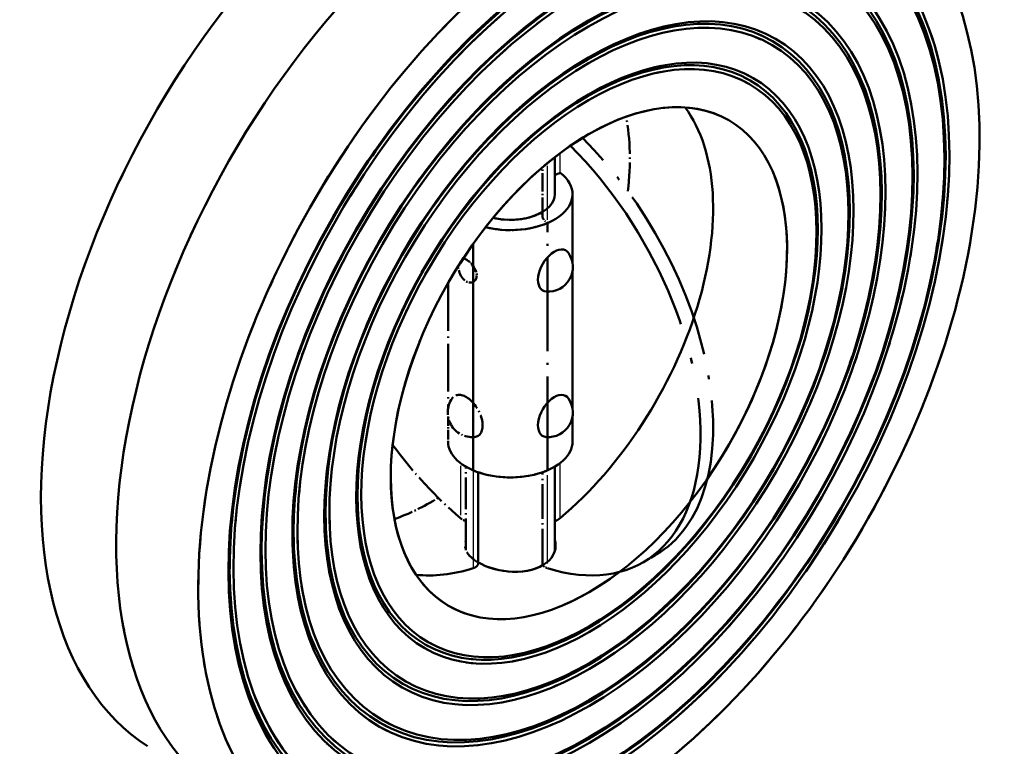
# Model space of a CAD drawing. Header units: millimetres. Extents: x 0 to 420, y 0 to 594.
# Tile 3 of 13: x 282 to 355, y 92 to 147. Entities that reach past the tile are written whole.
import ezdxf

# ---------------------------------------------------------------- set-up
doc = ezdxf.new("R2010")
doc.units = ezdxf.units.MM
doc.header["$LTSCALE"] = 2
doc.linetypes.add('LONG_DASH_DOTTED', pattern=[0.3001, 0.2362, -0.0295, 0.0049, -0.0295])
for name, color, linetype, lineweight in [('Sichtbare Kanten(DIN)', 7, 'Continuous', 50), ('Sichtbare tangentiale Kanten(DIN)', 3, 'Continuous', 25), ('Überlagerung [Formatvorlage Phantomlinien(DIN)]', 179, 'LONG_DASH_DOTTED', 50)]:
    doc.layers.add(name, color=color, linetype=linetype, lineweight=lineweight)

msp = doc.modelspace()

# ---------------------------------------------------------------- linework, layer by layer
at = {"layer": 'Sichtbare Kanten(DIN)'}
for p, q in [((321.706, 133.624), (321.706, 136.403)), ((323.039, 133.624), (323.039, 128.472)), ((315.578, 129.887), (315.578, 112.941)), ((323.039, 127.876), (323.039, 117.571)), ((323.039, 116.976), (323.039, 115.093)), ((321.706, 106.873), (321.706, 113.212)), ((315.969, 112.79), (315.969, 105.984))]:
    msp.add_line(p, q, dxfattribs=at)
at = {"layer": 'Sichtbare Kanten(DIN)', "flags": 128}
for points in [[(321.706, 109.115), (321.725, 109.124), (321.744, 109.132), (321.763, 109.141), (321.782, 109.15), (321.8, 109.159), (321.818, 109.168), (321.837, 109.177), (321.854, 109.187), (321.872, 109.197), (321.89, 109.207), (321.907, 109.217), (321.924, 109.227), (321.941, 109.237), (321.958, 109.248), (321.974, 109.258), (321.99, 109.269), (322.006, 109.28), (322.022, 109.291), (322.037, 109.302), (322.052, 109.314), (322.067, 109.325), (322.082, 109.336), (322.096, 109.348), (322.11, 109.359)], [(321.705, 107.732), (321.758, 107.504), (321.773, 107.278), (321.75, 107.052), (321.689, 106.823), (321.589, 106.599), (321.451, 106.385), (321.276, 106.185), (321.071, 106.003), (320.84, 105.843), (320.585, 105.705), (320.299, 105.585), (319.987, 105.486), (319.654, 105.41), (319.306, 105.361), (318.95, 105.336), (318.594, 105.335), (318.244, 105.355), (317.889, 105.397), (317.532, 105.461), (317.181, 105.544), (316.843, 105.646), (316.525, 105.763), (316.232, 105.893), (315.969, 106.032)], [(315.578, 105.598), (315.607, 105.607), (315.636, 105.618), (315.663, 105.629), (315.69, 105.64), (315.716, 105.653), (315.741, 105.666), (315.765, 105.679), (315.787, 105.694), (315.809, 105.709), (315.829, 105.724), (315.849, 105.74), (315.866, 105.757), (315.883, 105.774), (315.898, 105.792), (315.911, 105.81), (315.923, 105.828), (315.934, 105.847), (315.943, 105.866), (315.951, 105.885), (315.957, 105.905), (315.962, 105.925), (315.966, 105.944), (315.968, 105.964), (315.969, 105.984)]]:
    msp.add_lwpolyline(points, dxfattribs=at)
at = {"layer": 'Sichtbare Kanten(DIN)'}
for centre in [(321.212, 128.174), (321.212, 117.273)]:
    msp.add_arc(centre, 1.852, 265.61969, 34.50833, dxfattribs=at)
for centre, major_axis, ratio, start_param, end_param in [((324.265, 120.965), (20.663, 35.882), 0.578093, 1.087815, 6.762299), ((312.48, 127.752), (-20.663, -35.882), 0.578093, 4.229407, 6.252248), ((318.373, 124.358), (-20.845, -36.197), 0.578093, 4.350764, 6.314123), ((318.844, 124.087), (10.397, 18.054), 0.578093, 4.148617, 6.036439), ((318.373, 133.624), (4.667, 0), 0.575862, 4.304817, 6.925236), ((321.167, 135.776), (-1.333, 0), 0.575862, 1.986751, 2.356194), ((318.373, 133.624), (3.333, 0), 0.575862, 4.314693, 6.283185), ((321.673, 127.909), (0.865, 1.502), 0.578093, 6.013494, 9.69447), ((321.673, 117.008), (0.865, 1.502), 0.578093, 6.013494, 9.69447), ((318.373, 115.093), (4.667, 0), 0.575862, 4.070338, 6.283185), ((318.844, 124.087), (-10.397, -18.054), 0.578093, 0.246747, 0.559904)]:
    msp.add_ellipse(centre, major_axis=major_axis, ratio=ratio, start_param=start_param, end_param=end_param, dxfattribs=at)
for centre, major_axis in [((324.265, 120.965), (19.069, 33.113)), ((324.171, 121.019), (18.936, 32.882)), ((324.265, 120.965), (18.802, 32.651)), ((324.265, 120.965), (17.377, 30.176)), ((324.171, 121.019), (17.244, 29.945)), ((324.265, 120.965), (17.111, 29.714)), ((324.265, 120.965), (15.686, 27.24)), ((324.171, 121.019), (15.553, 27.009)), ((324.265, 120.965), (15.42, 26.777)), ((324.265, 120.965), (13.995, 24.303)), ((324.171, 121.019), (13.862, 24.072)), ((324.265, 120.965), (13.729, 23.841)), ((324.265, 120.965), (12.304, 21.366)), ((324.171, 121.019), (12.171, 21.135)), ((324.265, 120.965), (12.038, 20.904)), ((324.265, 120.965), (10.48, 18.198))]:
    msp.add_ellipse(centre, major_axis=major_axis, ratio=0.578093, dxfattribs=at)
at = {"layer": 'Sichtbare tangentiale Kanten(DIN)'}
for p, q in [((322.11, 135.233), (322.11, 136.711)), ((315.578, 112.941), (315.578, 105.598)), ((322.11, 109.359), (322.11, 113.484))]:
    msp.add_line(p, q, dxfattribs=at)
at = {"layer": 'Sichtbare tangentiale Kanten(DIN)', "ltscale": 3.249428}
msp.add_line((321.167, 131.697), (321.167, 135.747), dxfattribs=at)
at = {"layer": 'Sichtbare tangentiale Kanten(DIN)', "ltscale": 2.978042}
msp.add_line((314.635, 113.277), (314.635, 109.566), dxfattribs=at)
at = {"layer": 'Sichtbare tangentiale Kanten(DIN)', "ltscale": 5.302197}
msp.add_line((321.167, 105.965), (321.167, 112.574), dxfattribs=at)
at = {"layer": 'Überlagerung [Formatvorlage Phantomlinien(DIN)]', "ltscale": 2.912035}
msp.add_line((320.777, 132.015), (320.777, 135.644), dxfattribs=at)
at = {"layer": 'Überlagerung [Formatvorlage Phantomlinien(DIN)]', "ltscale": 14.868085}
msp.add_line((321.167, 112.941), (321.167, 131.472), dxfattribs=at)
at = {"layer": 'Überlagerung [Formatvorlage Phantomlinien(DIN)]', "ltscale": 7.52949}
msp.add_line((313.706, 126.956), (313.706, 117.571), dxfattribs=at)
at = {"layer": 'Überlagerung [Formatvorlage Phantomlinien(DIN)]', "ltscale": 1.510453}
msp.add_line((313.706, 116.976), (313.706, 115.093), dxfattribs=at)
at = {"layer": 'Überlagerung [Formatvorlage Phantomlinien(DIN)]', "ltscale": 5.015577}
msp.add_line((315.039, 106.961), (315.039, 113.212), dxfattribs=at)
at = {"layer": 'Überlagerung [Formatvorlage Phantomlinien(DIN)]', "ltscale": 5.460158}
msp.add_line((320.777, 105.984), (320.777, 112.79), dxfattribs=at)
at = {"layer": 'Überlagerung [Formatvorlage Phantomlinien(DIN)]', "ltscale": 0.874499}
msp.add_line((328.298, 106.033), (329.241, 106.576), dxfattribs=at)
at = {"layer": 'Überlagerung [Formatvorlage Phantomlinien(DIN)]', "ltscale": 1.251514, "flags": 128}
msp.add_lwpolyline([(314.85, 128.819), (314.901, 128.804), (314.954, 128.785), (315.008, 128.761), (315.062, 128.732), (315.117, 128.7), (315.173, 128.662), (315.231, 128.62), (315.289, 128.573), (315.346, 128.522), (315.403, 128.468), (315.458, 128.41), (315.511, 128.351), (315.56, 128.289), (315.607, 128.227), (315.649, 128.163), (315.69, 128.097), (315.727, 128.028), (315.761, 127.958), (315.79, 127.887), (315.814, 127.816), (315.833, 127.746), (315.846, 127.677), (315.854, 127.61), (315.857, 127.546)], dxfattribs=at)
at = {"layer": 'Überlagerung [Formatvorlage Phantomlinien(DIN)]', "ltscale": 1.942485, "flags": 128}
msp.add_lwpolyline([(315.857, 127.546), (315.85, 127.45), (315.831, 127.357), (315.799, 127.272), (315.755, 127.196), (315.7, 127.132), (315.637, 127.081), (315.567, 127.042), (315.49, 127.016), (315.406, 127.004), (315.317, 127.007), (315.228, 127.025), (315.139, 127.057), (315.054, 127.103), (314.97, 127.162), (314.888, 127.234), (314.81, 127.319), (314.739, 127.415), (314.675, 127.517), (314.619, 127.624), (314.571, 127.734), (314.529, 127.85), (314.495, 127.968), (314.469, 128.086), (314.452, 128.199)], dxfattribs=at)
at = {"layer": 'Überlagerung [Formatvorlage Phantomlinien(DIN)]', "ltscale": 0.437254, "flags": 128}
msp.add_lwpolyline([(315.821, 127.79), (315.804, 127.809), (315.788, 127.828), (315.771, 127.848), (315.755, 127.868), (315.74, 127.888), (315.724, 127.91), (315.709, 127.931), (315.695, 127.953), (315.681, 127.976), (315.667, 127.999), (315.653, 128.022), (315.64, 128.045), (315.627, 128.069), (315.615, 128.094), (315.603, 128.118), (315.591, 128.143), (315.58, 128.169), (315.569, 128.194), (315.558, 128.22), (315.548, 128.245), (315.538, 128.271), (315.529, 128.297), (315.52, 128.324), (315.511, 128.35)], dxfattribs=at)
at = {"layer": 'Überlagerung [Formatvorlage Phantomlinien(DIN)]', "ltscale": 0.437199, "flags": 128}
msp.add_lwpolyline([(315.511, 128.35), (315.52, 128.324), (315.529, 128.297), (315.538, 128.272), (315.548, 128.246), (315.558, 128.221), (315.568, 128.196), (315.578, 128.172), (315.589, 128.147), (315.601, 128.123), (315.613, 128.098), (315.625, 128.074), (315.638, 128.05), (315.651, 128.026), (315.664, 128.003), (315.678, 127.979), (315.693, 127.957), (315.708, 127.934), (315.723, 127.912), (315.738, 127.89), (315.754, 127.869), (315.771, 127.849), (315.787, 127.829), (315.804, 127.809), (315.822, 127.79)], dxfattribs=at)
at = {"layer": 'Überlagerung [Formatvorlage Phantomlinien(DIN)]', "ltscale": 0.330038, "flags": 128}
msp.add_lwpolyline([(314.635, 109.359), (314.649, 109.348), (314.664, 109.336), (314.678, 109.325), (314.693, 109.314), (314.708, 109.302), (314.724, 109.291), (314.739, 109.28), (314.755, 109.269), (314.771, 109.258), (314.788, 109.248), (314.805, 109.237), (314.821, 109.227), (314.838, 109.217), (314.856, 109.207), (314.873, 109.197), (314.891, 109.187), (314.909, 109.177), (314.927, 109.168), (314.945, 109.159), (314.964, 109.15), (314.982, 109.141), (315.001, 109.132), (315.02, 109.124), (315.039, 109.115)], dxfattribs=at)
at = {"layer": 'Überlagerung [Formatvorlage Phantomlinien(DIN)]', "ltscale": 5.744108, "flags": 128}
msp.add_lwpolyline([(320.82, 105.831), (320.561, 105.693), (320.27, 105.574), (319.953, 105.477), (319.615, 105.404), (319.263, 105.357), (318.904, 105.335), (318.546, 105.336), (318.193, 105.36), (317.835, 105.405), (317.476, 105.472), (317.124, 105.559), (316.787, 105.665), (316.47, 105.786), (316.18, 105.919), (315.921, 106.06), (315.687, 106.213), (315.479, 106.377), (315.302, 106.551), (315.161, 106.731), (315.059, 106.915), (314.997, 107.099), (314.973, 107.281), (314.987, 107.461), (315.04, 107.645)], dxfattribs=at)
at = {"layer": 'Überlagerung [Formatvorlage Phantomlinien(DIN)]', "ltscale": 0.69837, "flags": 128}
msp.add_lwpolyline([(320.777, 105.984), (320.778, 105.964), (320.78, 105.944), (320.783, 105.925), (320.788, 105.905), (320.795, 105.885), (320.802, 105.866), (320.812, 105.847), (320.822, 105.828), (320.834, 105.81), (320.848, 105.792), (320.863, 105.774), (320.879, 105.757), (320.897, 105.74), (320.916, 105.724), (320.936, 105.709), (320.958, 105.694), (320.981, 105.679), (321.005, 105.666), (321.03, 105.653), (321.056, 105.64), (321.082, 105.629), (321.11, 105.618), (321.138, 105.607), (321.167, 105.598)], dxfattribs=at)
at = {"layer": 'Überlagerung [Formatvorlage Phantomlinien(DIN)]', "ltscale": 2.732453}
msp.add_arc((315.534, 117.273), 1.852, 145.49167, 274.38031, dxfattribs=at)
at = {"layer": 'Überlagerung [Formatvorlage Phantomlinien(DIN)]', "ltscale": 48.933331}
msp.add_ellipse((324.265, 120.965), major_axis=(20.663, 35.882), ratio=0.578093, start_param=1.087815, end_param=6.762299, dxfattribs=at)
at = {"layer": 'Überlagerung [Formatvorlage Phantomlinien(DIN)]', "ltscale": 50.00156}
msp.add_ellipse((324.265, 120.965), major_axis=(19.069, 33.113), ratio=0.578093, dxfattribs=at)
at = {"layer": 'Überlagerung [Formatvorlage Phantomlinien(DIN)]', "ltscale": 49.652611}
msp.add_ellipse((324.171, 121.019), major_axis=(18.936, 32.882), ratio=0.578093, dxfattribs=at)
at = {"layer": 'Überlagerung [Formatvorlage Phantomlinien(DIN)]', "ltscale": 49.303661}
msp.add_ellipse((324.265, 120.965), major_axis=(18.802, 32.651), ratio=0.578093, dxfattribs=at)
at = {"layer": 'Überlagerung [Formatvorlage Phantomlinien(DIN)]', "ltscale": 52.076565}
msp.add_ellipse((324.265, 120.965), major_axis=(17.377, 30.176), ratio=0.578093, dxfattribs=at)
at = {"layer": 'Überlagerung [Formatvorlage Phantomlinien(DIN)]', "ltscale": 51.677765}
msp.add_ellipse((324.171, 121.019), major_axis=(17.244, 29.945), ratio=0.578093, dxfattribs=at)
at = {"layer": 'Überlagerung [Formatvorlage Phantomlinien(DIN)]', "ltscale": 51.278965}
msp.add_ellipse((324.265, 120.965), major_axis=(17.111, 29.714), ratio=0.578093, dxfattribs=at)
at = {"layer": 'Überlagerung [Formatvorlage Phantomlinien(DIN)]', "ltscale": 46.516678}
msp.add_ellipse((312.48, 127.752), major_axis=(-20.663, -35.882), ratio=0.578093, start_param=4.229407, end_param=6.252248, dxfattribs=at)
at = {"layer": 'Überlagerung [Formatvorlage Phantomlinien(DIN)]', "ltscale": 54.843235}
msp.add_ellipse((324.265, 120.965), major_axis=(15.686, 27.24), ratio=0.578093, dxfattribs=at)
at = {"layer": 'Überlagerung [Formatvorlage Phantomlinien(DIN)]', "ltscale": 54.377968}
msp.add_ellipse((324.171, 121.019), major_axis=(15.553, 27.009), ratio=0.578093, dxfattribs=at)
at = {"layer": 'Überlagerung [Formatvorlage Phantomlinien(DIN)]', "ltscale": 53.912704}
msp.add_ellipse((324.265, 120.965), major_axis=(15.42, 26.777), ratio=0.578093, dxfattribs=at)
at = {"layer": 'Überlagerung [Formatvorlage Phantomlinien(DIN)]', "ltscale": 48.930481}
msp.add_ellipse((324.265, 120.965), major_axis=(13.995, 24.303), ratio=0.578093, dxfattribs=at)
at = {"layer": 'Überlagerung [Formatvorlage Phantomlinien(DIN)]', "ltscale": 48.465214}
msp.add_ellipse((324.171, 121.019), major_axis=(13.862, 24.072), ratio=0.578093, dxfattribs=at)
at = {"layer": 'Überlagerung [Formatvorlage Phantomlinien(DIN)]', "ltscale": 47.999947}
msp.add_ellipse((324.265, 120.965), major_axis=(13.729, 23.841), ratio=0.578093, dxfattribs=at)
at = {"layer": 'Überlagerung [Formatvorlage Phantomlinien(DIN)]', "ltscale": 45.545582}
msp.add_ellipse((318.373, 124.358), major_axis=(-20.845, -36.197), ratio=0.578093, start_param=4.350764, end_param=6.314123, dxfattribs=at)
at = {"layer": 'Überlagerung [Formatvorlage Phantomlinien(DIN)]', "ltscale": 51.621269}
msp.add_ellipse((324.265, 120.965), major_axis=(12.304, 21.366), ratio=0.578093, dxfattribs=at)
at = {"layer": 'Überlagerung [Formatvorlage Phantomlinien(DIN)]', "ltscale": 51.06295}
msp.add_ellipse((324.171, 121.019), major_axis=(12.171, 21.135), ratio=0.578093, dxfattribs=at)
at = {"layer": 'Überlagerung [Formatvorlage Phantomlinien(DIN)]', "ltscale": 50.504631}
msp.add_ellipse((324.265, 120.965), major_axis=(12.038, 20.904), ratio=0.578093, dxfattribs=at)
at = {"layer": 'Überlagerung [Formatvorlage Phantomlinien(DIN)]', "ltscale": 50.703114}
msp.add_ellipse((324.265, 120.965), major_axis=(10.48, 18.198), ratio=0.578093, start_param=4.566397, end_param=10.362969, dxfattribs=at)
at = {"layer": 'Überlagerung [Formatvorlage Phantomlinien(DIN)]', "ltscale": 4.555707}
msp.add_ellipse((312.48, 127.752), major_axis=(-10.48, -18.198), ratio=0.578093, start_param=2.216338, end_param=2.547069, dxfattribs=at)
at = {"layer": 'Überlagerung [Formatvorlage Phantomlinien(DIN)]', "ltscale": 44.668362}
msp.add_ellipse((317.901, 124.087), major_axis=(10.397, -18.054), ratio=0.578093, start_param=5.723281, end_param=8.297036, dxfattribs=at)
at = {"layer": 'Überlagerung [Formatvorlage Phantomlinien(DIN)]', "ltscale": 27.562077}
msp.add_ellipse((318.844, 124.63), major_axis=(10.397, -18.054), ratio=0.578093, start_param=0, end_param=2.0169, dxfattribs=at)
at = {"layer": 'Überlagerung [Formatvorlage Phantomlinien(DIN)]', "ltscale": 0.301461}
msp.add_ellipse((321.167, 131.472), major_axis=(1.333, 0), ratio=0.575862, start_param=1.868048, end_param=2.212847, dxfattribs=at)
at = {"layer": 'Überlagerung [Formatvorlage Phantomlinien(DIN)]', "ltscale": 3.212898}
msp.add_ellipse((318.373, 133.624), major_axis=(-4.667, 0), ratio=0.575862, start_param=1.163224, end_param=2.212847, dxfattribs=at)
at = {"layer": 'Überlagerung [Formatvorlage Phantomlinien(DIN)]', "ltscale": 2.273304}
msp.add_ellipse((318.373, 133.624), major_axis=(-3.333, 0), ratio=0.575862, start_param=1.1731, end_param=2.212847, dxfattribs=at)
at = {"layer": 'Überlagerung [Formatvorlage Phantomlinien(DIN)]', "ltscale": 0.686809}
msp.add_ellipse((322.11, 132.015), major_axis=(-1.333, 0), ratio=0.575862, start_param=0, end_param=0.785398, dxfattribs=at)
at = {"layer": 'Überlagerung [Formatvorlage Phantomlinien(DIN)]', "ltscale": 4.185091}
msp.add_ellipse((315.073, 117.008), major_axis=(0.865, -1.502), ratio=0.578093, start_param=6.013494, end_param=9.69447, dxfattribs=at)
at = {"layer": 'Überlagerung [Formatvorlage Phantomlinien(DIN)]', "ltscale": 5.173763}
msp.add_ellipse((317.901, 124.087), major_axis=(10.397, -18.054), ratio=0.578093, start_param=4.897556, end_param=5.276161, dxfattribs=at)
at = {"layer": 'Überlagerung [Formatvorlage Phantomlinien(DIN)]', "ltscale": 6.773639}
msp.add_ellipse((318.373, 115.093), major_axis=(-4.667, 0), ratio=0.575862, start_param=0, end_param=2.212847, dxfattribs=at)
at = {"layer": 'Überlagerung [Formatvorlage Phantomlinien(DIN)]', "ltscale": 3.058463}
msp.add_ellipse((312.48, 127.752), major_axis=(-10.48, -18.198), ratio=0.578093, start_param=0.594523, end_param=0.816561, dxfattribs=at)

doc.saveas('drawing.dxf')
